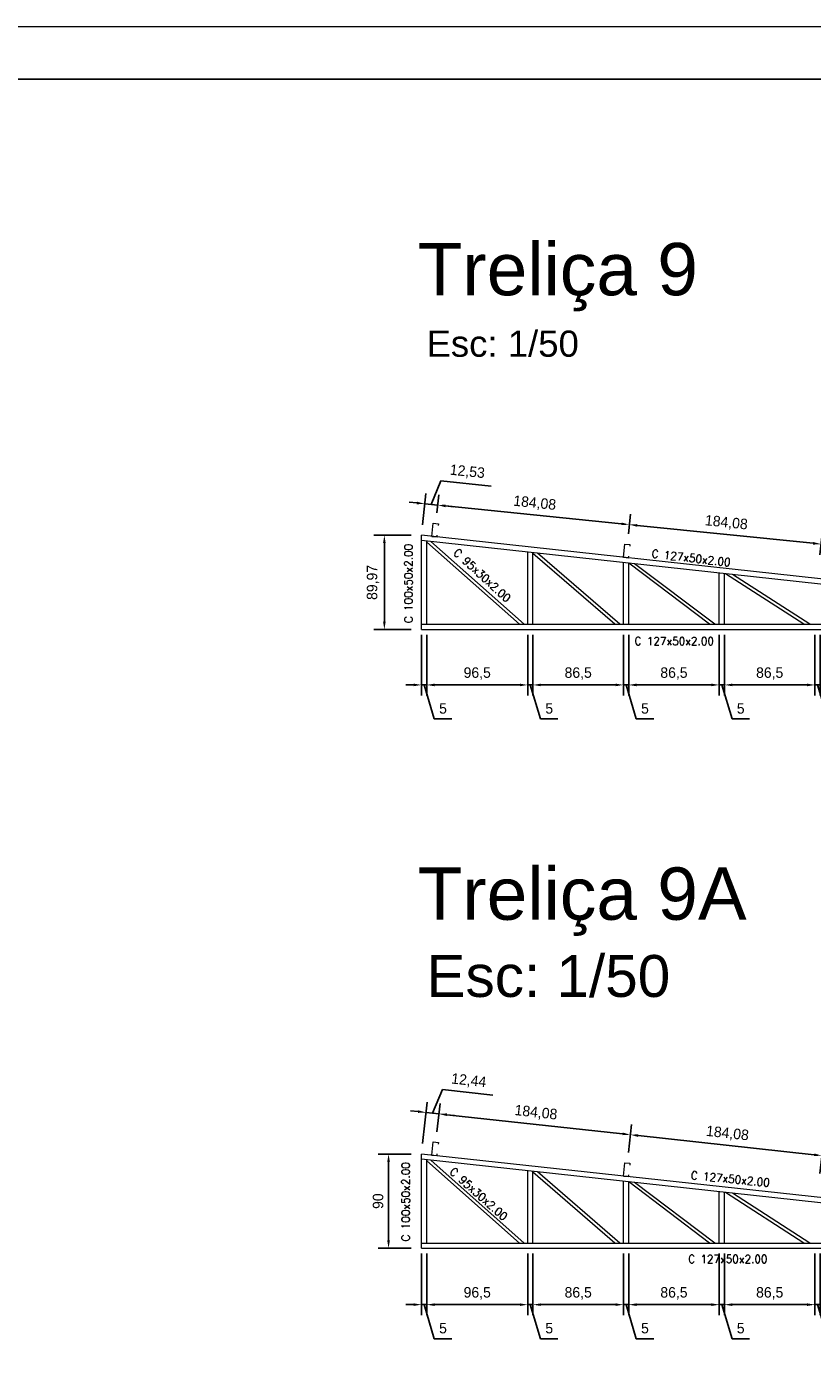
# Model space of a CAD drawing. Header units: millimetres. Extents: x -125 to 300, y 6 to 90.
# Tile 46 of 132: x 54 to 69, y 64 to 90. Entities that reach past the tile are written whole.
import ezdxf
from ezdxf.enums import TextEntityAlignment as Align

# ---------------------------------------------------------------- set-up
doc = ezdxf.new("R2010")
doc.units = ezdxf.units.MM
doc.layers.get('0').update_dxf_attribs({"lineweight": 0})
for name, color, linetype, lineweight in [('0 @ 1', 7, 'Continuous', 0), ('Aux', 7, 'Continuous', 5), ('Banzo superior e inferior', 2, 'Continuous', 9), ('COTAS', 7, 'Continuous', 9), ('Diagonal', 76, 'Continuous', 9), ('Metálica', 255, 'Continuous', 9), ('Montante', 212, 'Continuous', 9), ('TERÇAS', 10, 'Continuous', 0), ('Texto carimbo', 7, 'Continuous', 13)]:
    doc.layers.add(name, color=color, linetype=linetype, lineweight=lineweight)
doc.layers.add('MARGINT', color=7, linetype='Continuous')
doc.styles.add('ARIAL', font='arial.ttf')
doc.styles.add('CYPETXT', font='romans', dxfattribs={"height": 0.2})
doc.dimstyles.new('ISO-50', dxfattribs={"dimtxt": 0.2, "dimasz": 0.15, "dimexe": 0.2, "dimexo": 0.2, "dimgap": 0.1, "dimtad": 1, "dimlfac": 50, "dimtxsty": 'Standard', "dimcen": 0.15, "dimclrd": 256, "dimadec": 0, "dimazin": 0, "dimtfac": 1, "dimtmove": 0, "dimatfit": 3, "dimfxl": 0, "dimarcsym": 0})

# ---------------------------------------------------------------- blocks, each defined once
blk = doc.blocks.new('Terças 127x50')
at = {"layer": 'TERÇAS'}
for p, q in [((-212.865, 71.834), (-212.965, 71.834)), ((-212.965, 71.834), (-212.965, 71.8)), ((-212.865, 71.58), (-212.865, 71.834)), ((-212.965, 71.58), (-212.965, 71.614)), ((-212.865, 71.58), (-212.965, 71.58))]:
    blk.add_line(p, q, dxfattribs=at)
blk = doc.blocks.new('*D295')
at = {"layer": 'COTAS', "color": 0, "lineweight": -2, "transparency": 16777216}
for p, q in [((61.36, 78.338), (61.36, 77.179)), ((61.46, 78.338), (61.46, 77.179))]:
    blk.add_line(p, q, dxfattribs=at)
at = {"layer": 'COTAS', "lineweight": -2, "transparency": 16777216}
for p, q in [((61.21, 77.379), (61.06, 77.379)), ((61.36, 77.379), (61.46, 77.379)), ((61.36, 77.379), (61.46, 77.379)), ((61.41, 77.379), (61.605, 76.729)), ((61.61, 77.379), (61.76, 77.379)), ((61.605, 76.729), (61.938, 76.729))]:
    blk.add_line(p, q, dxfattribs=at)
at = {"layer": 'COTAS', "transparency": 16777216}
for points in [[(61.21, 77.404), (61.21, 77.354), (61.36, 77.379)], [(61.61, 77.404), (61.61, 77.354), (61.46, 77.379)]]:
    blk.add_solid(points, dxfattribs=at)
at = {"layer": 'Defpoints', "color": 0, "transparency": 16777216}
for p in [(61.36, 78.538), (61.46, 78.538), (61.46, 77.379)]:
    blk.add_point(p, dxfattribs=at)
at = {"layer": 'COTAS', "color": 0, "transparency": 16777216, "insert": (61.771, 76.929), "char_height": 0.2, "attachment_point": 5}
blk.add_mtext('5', dxfattribs=at)
blk = doc.blocks.new('*D296')
at = {"layer": 'COTAS', "color": 0, "lineweight": -2, "transparency": 16777216}
for p, q in [((61.46, 78.338), (61.46, 77.179)), ((63.39, 78.338), (63.39, 77.179))]:
    blk.add_line(p, q, dxfattribs=at)
at = {"layer": 'COTAS', "lineweight": -2, "transparency": 16777216}
blk.add_line((61.61, 77.379), (63.24, 77.379), dxfattribs=at)
at = {"layer": 'COTAS', "transparency": 16777216}
for points in [[(61.61, 77.404), (61.61, 77.354), (61.46, 77.379)], [(63.24, 77.404), (63.24, 77.354), (63.39, 77.379)]]:
    blk.add_solid(points, dxfattribs=at)
at = {"layer": 'Defpoints', "color": 0, "transparency": 16777216}
for p in [(61.46, 78.538), (63.39, 78.538), (63.39, 77.379)]:
    blk.add_point(p, dxfattribs=at)
at = {"layer": 'COTAS', "color": 0, "transparency": 16777216, "insert": (62.425, 77.596), "char_height": 0.2, "attachment_point": 5}
blk.add_mtext('96,5', dxfattribs=at)
blk = doc.blocks.new('*D297')
at = {"layer": 'COTAS', "color": 0, "lineweight": -2, "transparency": 16777216}
for p, q in [((63.39, 78.338), (63.39, 77.179)), ((63.49, 78.338), (63.49, 77.179))]:
    blk.add_line(p, q, dxfattribs=at)
at = {"layer": 'COTAS', "lineweight": -2, "transparency": 16777216}
for p, q in [((63.24, 77.379), (63.09, 77.379)), ((63.39, 77.379), (63.49, 77.379)), ((63.39, 77.379), (63.49, 77.379)), ((63.44, 77.379), (63.635, 76.729)), ((63.64, 77.379), (63.79, 77.379)), ((63.635, 76.729), (63.968, 76.729))]:
    blk.add_line(p, q, dxfattribs=at)
at = {"layer": 'COTAS', "transparency": 16777216}
for points in [[(63.24, 77.404), (63.24, 77.354), (63.39, 77.379)], [(63.64, 77.404), (63.64, 77.354), (63.49, 77.379)]]:
    blk.add_solid(points, dxfattribs=at)
at = {"layer": 'Defpoints', "color": 0, "transparency": 16777216}
for p in [(63.39, 78.538), (63.49, 78.538), (63.49, 77.379)]:
    blk.add_point(p, dxfattribs=at)
at = {"layer": 'COTAS', "color": 0, "transparency": 16777216, "insert": (63.801, 76.929), "char_height": 0.2, "attachment_point": 5}
blk.add_mtext('5', dxfattribs=at)
blk = doc.blocks.new('*D298')
at = {"layer": 'COTAS', "color": 0, "lineweight": -2, "transparency": 16777216}
for p, q in [((63.49, 78.338), (63.49, 77.179)), ((65.22, 78.338), (65.22, 77.179))]:
    blk.add_line(p, q, dxfattribs=at)
at = {"layer": 'COTAS', "lineweight": -2, "transparency": 16777216}
blk.add_line((63.64, 77.379), (65.07, 77.379), dxfattribs=at)
at = {"layer": 'COTAS', "transparency": 16777216}
for points in [[(63.64, 77.404), (63.64, 77.354), (63.49, 77.379)], [(65.07, 77.404), (65.07, 77.354), (65.22, 77.379)]]:
    blk.add_solid(points, dxfattribs=at)
at = {"layer": 'Defpoints', "color": 0, "transparency": 16777216}
for p in [(63.49, 78.538), (65.22, 78.538), (65.22, 77.379)]:
    blk.add_point(p, dxfattribs=at)
at = {"layer": 'COTAS', "color": 0, "transparency": 16777216, "insert": (64.355, 77.596), "char_height": 0.2, "attachment_point": 5}
blk.add_mtext('86,5', dxfattribs=at)
blk = doc.blocks.new('*D299')
at = {"layer": 'COTAS', "color": 0, "lineweight": -2, "transparency": 16777216}
for p, q in [((65.22, 78.338), (65.22, 77.179)), ((65.32, 78.338), (65.32, 77.179))]:
    blk.add_line(p, q, dxfattribs=at)
at = {"layer": 'COTAS', "lineweight": -2, "transparency": 16777216}
for p, q in [((65.07, 77.379), (64.92, 77.379)), ((65.22, 77.379), (65.32, 77.379)), ((65.22, 77.379), (65.32, 77.379)), ((65.27, 77.379), (65.465, 76.729)), ((65.47, 77.379), (65.62, 77.379)), ((65.465, 76.729), (65.798, 76.729))]:
    blk.add_line(p, q, dxfattribs=at)
at = {"layer": 'COTAS', "transparency": 16777216}
for points in [[(65.07, 77.404), (65.07, 77.354), (65.22, 77.379)], [(65.47, 77.404), (65.47, 77.354), (65.32, 77.379)]]:
    blk.add_solid(points, dxfattribs=at)
at = {"layer": 'Defpoints', "color": 0, "transparency": 16777216}
for p in [(65.22, 78.538), (65.32, 78.538), (65.32, 77.379)]:
    blk.add_point(p, dxfattribs=at)
at = {"layer": 'COTAS', "color": 0, "transparency": 16777216, "insert": (65.631, 76.929), "char_height": 0.2, "attachment_point": 5}
blk.add_mtext('5', dxfattribs=at)
blk = doc.blocks.new('*D300')
at = {"layer": 'COTAS', "color": 0, "lineweight": -2, "transparency": 16777216}
for p, q in [((65.32, 78.338), (65.32, 77.179)), ((67.05, 78.338), (67.05, 77.179))]:
    blk.add_line(p, q, dxfattribs=at)
at = {"layer": 'COTAS', "lineweight": -2, "transparency": 16777216}
blk.add_line((65.47, 77.379), (66.9, 77.379), dxfattribs=at)
at = {"layer": 'COTAS', "transparency": 16777216}
for points in [[(65.47, 77.404), (65.47, 77.354), (65.32, 77.379)], [(66.9, 77.404), (66.9, 77.354), (67.05, 77.379)]]:
    blk.add_solid(points, dxfattribs=at)
at = {"layer": 'Defpoints', "color": 0, "transparency": 16777216}
for p in [(65.32, 78.538), (67.05, 78.538), (67.05, 77.379)]:
    blk.add_point(p, dxfattribs=at)
at = {"layer": 'COTAS', "color": 0, "transparency": 16777216, "insert": (66.185, 77.596), "char_height": 0.2, "attachment_point": 5}
blk.add_mtext('86,5', dxfattribs=at)
blk = doc.blocks.new('*D301')
at = {"layer": 'COTAS', "color": 0, "lineweight": -2, "transparency": 16777216}
for p, q in [((67.05, 78.338), (67.05, 77.179)), ((67.15, 78.338), (67.15, 77.179))]:
    blk.add_line(p, q, dxfattribs=at)
at = {"layer": 'COTAS', "lineweight": -2, "transparency": 16777216}
for p, q in [((66.9, 77.379), (66.75, 77.379)), ((67.05, 77.379), (67.15, 77.379)), ((67.05, 77.379), (67.15, 77.379)), ((67.1, 77.379), (67.295, 76.729)), ((67.3, 77.379), (67.45, 77.379)), ((67.295, 76.729), (67.628, 76.729))]:
    blk.add_line(p, q, dxfattribs=at)
at = {"layer": 'COTAS', "transparency": 16777216}
for points in [[(66.9, 77.404), (66.9, 77.354), (67.05, 77.379)], [(67.3, 77.404), (67.3, 77.354), (67.15, 77.379)]]:
    blk.add_solid(points, dxfattribs=at)
at = {"layer": 'Defpoints', "color": 0, "transparency": 16777216}
for p in [(67.05, 78.538), (67.15, 78.538), (67.15, 77.379)]:
    blk.add_point(p, dxfattribs=at)
at = {"layer": 'COTAS', "color": 0, "transparency": 16777216, "insert": (67.461, 76.929), "char_height": 0.2, "attachment_point": 5}
blk.add_mtext('5', dxfattribs=at)
blk = doc.blocks.new('*D302')
at = {"layer": 'COTAS', "color": 0, "lineweight": -2, "transparency": 16777216}
for p, q in [((67.15, 78.338), (67.15, 77.179)), ((68.88, 78.338), (68.88, 77.179))]:
    blk.add_line(p, q, dxfattribs=at)
at = {"layer": 'COTAS', "lineweight": -2, "transparency": 16777216}
blk.add_line((67.3, 77.379), (68.73, 77.379), dxfattribs=at)
at = {"layer": 'COTAS', "transparency": 16777216}
for points in [[(67.3, 77.404), (67.3, 77.354), (67.15, 77.379)], [(68.73, 77.404), (68.73, 77.354), (68.88, 77.379)]]:
    blk.add_solid(points, dxfattribs=at)
at = {"layer": 'Defpoints', "color": 0, "transparency": 16777216}
for p in [(67.15, 78.538), (68.88, 78.538), (68.88, 77.379)]:
    blk.add_point(p, dxfattribs=at)
at = {"layer": 'COTAS', "color": 0, "transparency": 16777216, "insert": (68.015, 77.596), "char_height": 0.2, "attachment_point": 5}
blk.add_mtext('86,5', dxfattribs=at)
blk = doc.blocks.new('*D303')
at = {"layer": 'COTAS', "color": 0, "lineweight": -2, "transparency": 16777216}
for p, q in [((68.88, 78.338), (68.88, 77.179)), ((68.98, 78.338), (68.98, 77.179))]:
    blk.add_line(p, q, dxfattribs=at)
at = {"layer": 'COTAS', "lineweight": -2, "transparency": 16777216}
for p, q in [((68.73, 77.379), (68.58, 77.379)), ((68.88, 77.379), (68.98, 77.379)), ((68.88, 77.379), (68.98, 77.379)), ((68.93, 77.379), (69.125, 76.729)), ((69.13, 77.379), (69.28, 77.379)), ((69.125, 76.729), (69.458, 76.729))]:
    blk.add_line(p, q, dxfattribs=at)
at = {"layer": 'COTAS', "transparency": 16777216}
for points in [[(68.73, 77.404), (68.73, 77.354), (68.88, 77.379)], [(69.13, 77.404), (69.13, 77.354), (68.98, 77.379)]]:
    blk.add_solid(points, dxfattribs=at)
at = {"layer": 'Defpoints', "color": 0, "transparency": 16777216}
for p in [(68.88, 78.538), (68.98, 78.538), (68.98, 77.379)]:
    blk.add_point(p, dxfattribs=at)
at = {"layer": 'COTAS', "color": 0, "transparency": 16777216, "insert": (69.291, 76.929), "char_height": 0.2, "attachment_point": 5}
blk.add_mtext('5', dxfattribs=at)
blk = doc.blocks.new('*D313')
at = {"layer": 'COTAS', "color": 0, "lineweight": -2, "transparency": 16777216}
for p, q in [((65.315, 80.264), (65.353, 80.64)), ((68.975, 79.865), (69.016, 80.267))]:
    blk.add_line(p, q, dxfattribs=at)
at = {"layer": 'COTAS', "lineweight": -2, "transparency": 16777216}
blk.add_line((68.846, 80.084), (65.482, 80.426), dxfattribs=at)
at = {"layer": 'COTAS', "transparency": 16777216}
for points in [[(65.485, 80.451), (65.479, 80.401), (65.333, 80.441)], [(68.849, 80.109), (68.844, 80.059), (68.995, 80.069)]]:
    blk.add_solid(points, dxfattribs=at)
at = {"layer": 'Defpoints', "color": 0, "transparency": 16777216}
for p in [(65.333, 80.441), (65.295, 80.065), (68.955, 79.666)]:
    blk.add_point(p, dxfattribs=at)
at = {"layer": 'COTAS', "color": 0, "transparency": 16777216, "insert": (67.186, 80.47), "char_height": 0.2, "attachment_point": 5, "rotation": 354.1927}
blk.add_mtext('184,08', dxfattribs=at)
blk = doc.blocks.new('*D314')
at = {"layer": 'COTAS', "color": 0, "lineweight": -2, "transparency": 16777216}
for p, q in [((61.655, 80.663), (61.69, 81.013)), ((65.315, 80.264), (65.353, 80.64))]:
    blk.add_line(p, q, dxfattribs=at)
at = {"layer": 'COTAS', "lineweight": -2, "transparency": 16777216}
blk.add_line((65.184, 80.456), (61.819, 80.798), dxfattribs=at)
at = {"layer": 'COTAS', "transparency": 16777216}
for points in [[(61.822, 80.823), (61.817, 80.773), (61.67, 80.814)], [(65.186, 80.481), (65.181, 80.431), (65.333, 80.441)]]:
    blk.add_solid(points, dxfattribs=at)
at = {"layer": 'Defpoints', "color": 0, "transparency": 16777216}
for p in [(61.67, 80.814), (61.635, 80.464), (65.295, 80.065)]:
    blk.add_point(p, dxfattribs=at)
at = {"layer": 'COTAS', "color": 0, "transparency": 16777216, "insert": (63.523, 80.843), "char_height": 0.2, "attachment_point": 5, "rotation": 354.1927}
blk.add_mtext('184,08', dxfattribs=at)
blk = doc.blocks.new('*D315')
at = {"layer": 'COTAS', "lineweight": -2, "transparency": 16777216}
for p, q in [((61.545, 80.826), (61.732, 81.276)), ((61.732, 81.276), (62.694, 81.178)), ((61.272, 80.854), (61.122, 80.869)), ((61.67, 80.814), (61.421, 80.839)), ((61.67, 80.814), (61.421, 80.839)), ((61.819, 80.798), (61.969, 80.783))]:
    blk.add_line(p, q, dxfattribs=at)
at = {"layer": 'COTAS', "color": 0, "lineweight": -2, "transparency": 16777216}
for p, q in [((61.38, 80.437), (61.441, 81.038)), ((61.655, 80.663), (61.69, 81.013))]:
    blk.add_line(p, q, dxfattribs=at)
at = {"layer": 'COTAS', "transparency": 16777216}
for points in [[(61.274, 80.879), (61.269, 80.829), (61.421, 80.839)], [(61.822, 80.823), (61.817, 80.773), (61.67, 80.814)]]:
    blk.add_solid(points, dxfattribs=at)
at = {"layer": 'Defpoints', "color": 0, "transparency": 16777216}
for p in [(61.421, 80.839), (61.635, 80.464), (61.36, 80.238)]:
    blk.add_point(p, dxfattribs=at)
at = {"layer": 'COTAS', "color": 0, "transparency": 16777216, "insert": (62.235, 81.443), "char_height": 0.2, "attachment_point": 5, "rotation": 354.1927}
blk.add_mtext('12,53', dxfattribs=at)
blk = doc.blocks.new('*D316')
at = {"layer": 'COTAS', "color": 0, "lineweight": -2, "transparency": 16777216}
for p, q in [((61.16, 80.237), (60.45, 80.237)), ((61.16, 78.438), (60.45, 78.438))]:
    blk.add_line(p, q, dxfattribs=at)
at = {"layer": 'COTAS', "lineweight": -2, "transparency": 16777216}
blk.add_line((60.65, 78.588), (60.65, 80.087), dxfattribs=at)
at = {"layer": 'COTAS', "transparency": 16777216}
for points in [[(60.625, 80.087), (60.675, 80.087), (60.65, 80.237)], [(60.625, 78.588), (60.675, 78.588), (60.65, 78.438)]]:
    blk.add_solid(points, dxfattribs=at)
at = {"layer": 'Defpoints', "color": 0, "transparency": 16777216}
for p in [(60.65, 80.237), (61.36, 80.237), (61.36, 78.438)]:
    blk.add_point(p, dxfattribs=at)
at = {"layer": 'COTAS', "color": 0, "transparency": 16777216, "insert": (60.433, 79.337), "char_height": 0.2, "attachment_point": 5, "rotation": 90}
blk.add_mtext('89,97', dxfattribs=at)
blk = doc.blocks.new('*D318')
at = {"layer": 'COTAS', "color": 0, "lineweight": -2, "transparency": 16777216}
for p, q in [((61.36, 66.519), (61.36, 65.342)), ((61.46, 66.519), (61.46, 65.342))]:
    blk.add_line(p, q, dxfattribs=at)
at = {"layer": 'COTAS', "lineweight": -2, "transparency": 16777216}
for p, q in [((61.21, 65.542), (61.06, 65.542)), ((61.36, 65.542), (61.46, 65.542)), ((61.36, 65.542), (61.46, 65.542)), ((61.41, 65.542), (61.605, 64.892)), ((61.61, 65.542), (61.76, 65.542)), ((61.605, 64.892), (61.938, 64.892))]:
    blk.add_line(p, q, dxfattribs=at)
at = {"layer": 'COTAS', "transparency": 16777216}
for points in [[(61.21, 65.567), (61.21, 65.517), (61.36, 65.542)], [(61.61, 65.567), (61.61, 65.517), (61.46, 65.542)]]:
    blk.add_solid(points, dxfattribs=at)
at = {"layer": 'Defpoints', "color": 0, "transparency": 16777216}
for p in [(61.36, 66.719), (61.46, 66.719), (61.46, 65.542)]:
    blk.add_point(p, dxfattribs=at)
at = {"layer": 'COTAS', "color": 0, "transparency": 16777216, "insert": (61.771, 65.092), "char_height": 0.2, "attachment_point": 5}
blk.add_mtext('5', dxfattribs=at)
blk = doc.blocks.new('*D319')
at = {"layer": 'COTAS', "color": 0, "lineweight": -2, "transparency": 16777216}
for p, q in [((61.46, 66.519), (61.46, 65.342)), ((63.39, 66.519), (63.39, 65.342))]:
    blk.add_line(p, q, dxfattribs=at)
at = {"layer": 'COTAS', "lineweight": -2, "transparency": 16777216}
blk.add_line((61.61, 65.542), (63.24, 65.542), dxfattribs=at)
at = {"layer": 'COTAS', "transparency": 16777216}
for points in [[(61.61, 65.567), (61.61, 65.517), (61.46, 65.542)], [(63.24, 65.567), (63.24, 65.517), (63.39, 65.542)]]:
    blk.add_solid(points, dxfattribs=at)
at = {"layer": 'Defpoints', "color": 0, "transparency": 16777216}
for p in [(61.46, 66.719), (63.39, 66.719), (63.39, 65.542)]:
    blk.add_point(p, dxfattribs=at)
at = {"layer": 'COTAS', "color": 0, "transparency": 16777216, "insert": (62.425, 65.759), "char_height": 0.2, "attachment_point": 5}
blk.add_mtext('96,5', dxfattribs=at)
blk = doc.blocks.new('*D320')
at = {"layer": 'COTAS', "color": 0, "lineweight": -2, "transparency": 16777216}
for p, q in [((63.39, 66.519), (63.39, 65.342)), ((63.49, 66.519), (63.49, 65.342))]:
    blk.add_line(p, q, dxfattribs=at)
at = {"layer": 'COTAS', "lineweight": -2, "transparency": 16777216}
for p, q in [((63.24, 65.542), (63.09, 65.542)), ((63.39, 65.542), (63.49, 65.542)), ((63.39, 65.542), (63.49, 65.542)), ((63.44, 65.542), (63.635, 64.892)), ((63.64, 65.542), (63.79, 65.542)), ((63.635, 64.892), (63.968, 64.892))]:
    blk.add_line(p, q, dxfattribs=at)
at = {"layer": 'COTAS', "transparency": 16777216}
for points in [[(63.24, 65.567), (63.24, 65.517), (63.39, 65.542)], [(63.64, 65.567), (63.64, 65.517), (63.49, 65.542)]]:
    blk.add_solid(points, dxfattribs=at)
at = {"layer": 'Defpoints', "color": 0, "transparency": 16777216}
for p in [(63.39, 66.719), (63.49, 66.719), (63.49, 65.542)]:
    blk.add_point(p, dxfattribs=at)
at = {"layer": 'COTAS', "color": 0, "transparency": 16777216, "insert": (63.801, 65.092), "char_height": 0.2, "attachment_point": 5}
blk.add_mtext('5', dxfattribs=at)
blk = doc.blocks.new('*D321')
at = {"layer": 'COTAS', "color": 0, "lineweight": -2, "transparency": 16777216}
for p, q in [((63.49, 66.519), (63.49, 65.342)), ((65.22, 66.519), (65.22, 65.342))]:
    blk.add_line(p, q, dxfattribs=at)
at = {"layer": 'COTAS', "lineweight": -2, "transparency": 16777216}
blk.add_line((63.64, 65.542), (65.07, 65.542), dxfattribs=at)
at = {"layer": 'COTAS', "transparency": 16777216}
for points in [[(63.64, 65.567), (63.64, 65.517), (63.49, 65.542)], [(65.07, 65.567), (65.07, 65.517), (65.22, 65.542)]]:
    blk.add_solid(points, dxfattribs=at)
at = {"layer": 'Defpoints', "color": 0, "transparency": 16777216}
for p in [(63.49, 66.719), (65.22, 66.719), (65.22, 65.542)]:
    blk.add_point(p, dxfattribs=at)
at = {"layer": 'COTAS', "color": 0, "transparency": 16777216, "insert": (64.355, 65.759), "char_height": 0.2, "attachment_point": 5}
blk.add_mtext('86,5', dxfattribs=at)
blk = doc.blocks.new('*D322')
at = {"layer": 'COTAS', "color": 0, "lineweight": -2, "transparency": 16777216}
for p, q in [((65.22, 66.519), (65.22, 65.342)), ((65.32, 66.519), (65.32, 65.342))]:
    blk.add_line(p, q, dxfattribs=at)
at = {"layer": 'COTAS', "lineweight": -2, "transparency": 16777216}
for p, q in [((65.07, 65.542), (64.92, 65.542)), ((65.22, 65.542), (65.32, 65.542)), ((65.22, 65.542), (65.32, 65.542)), ((65.27, 65.542), (65.465, 64.892)), ((65.47, 65.542), (65.62, 65.542)), ((65.465, 64.892), (65.798, 64.892))]:
    blk.add_line(p, q, dxfattribs=at)
at = {"layer": 'COTAS', "transparency": 16777216}
for points in [[(65.07, 65.567), (65.07, 65.517), (65.22, 65.542)], [(65.47, 65.567), (65.47, 65.517), (65.32, 65.542)]]:
    blk.add_solid(points, dxfattribs=at)
at = {"layer": 'Defpoints', "color": 0, "transparency": 16777216}
for p in [(65.22, 66.719), (65.32, 66.719), (65.32, 65.542)]:
    blk.add_point(p, dxfattribs=at)
at = {"layer": 'COTAS', "color": 0, "transparency": 16777216, "insert": (65.631, 65.092), "char_height": 0.2, "attachment_point": 5}
blk.add_mtext('5', dxfattribs=at)
blk = doc.blocks.new('*D323')
at = {"layer": 'COTAS', "color": 0, "lineweight": -2, "transparency": 16777216}
for p, q in [((65.32, 66.519), (65.32, 65.342)), ((67.05, 66.519), (67.05, 65.342))]:
    blk.add_line(p, q, dxfattribs=at)
at = {"layer": 'COTAS', "lineweight": -2, "transparency": 16777216}
blk.add_line((65.47, 65.542), (66.9, 65.542), dxfattribs=at)
at = {"layer": 'COTAS', "transparency": 16777216}
for points in [[(65.47, 65.567), (65.47, 65.517), (65.32, 65.542)], [(66.9, 65.567), (66.9, 65.517), (67.05, 65.542)]]:
    blk.add_solid(points, dxfattribs=at)
at = {"layer": 'Defpoints', "color": 0, "transparency": 16777216}
for p in [(65.32, 66.719), (67.05, 66.719), (67.05, 65.542)]:
    blk.add_point(p, dxfattribs=at)
at = {"layer": 'COTAS', "color": 0, "transparency": 16777216, "insert": (66.185, 65.759), "char_height": 0.2, "attachment_point": 5}
blk.add_mtext('86,5', dxfattribs=at)
blk = doc.blocks.new('*D324')
at = {"layer": 'COTAS', "color": 0, "lineweight": -2, "transparency": 16777216}
for p, q in [((67.05, 66.519), (67.05, 65.342)), ((67.15, 66.519), (67.15, 65.342))]:
    blk.add_line(p, q, dxfattribs=at)
at = {"layer": 'COTAS', "lineweight": -2, "transparency": 16777216}
for p, q in [((66.9, 65.542), (66.75, 65.542)), ((67.05, 65.542), (67.15, 65.542)), ((67.05, 65.542), (67.15, 65.542)), ((67.1, 65.542), (67.295, 64.892)), ((67.3, 65.542), (67.45, 65.542)), ((67.295, 64.892), (67.628, 64.892))]:
    blk.add_line(p, q, dxfattribs=at)
at = {"layer": 'COTAS', "transparency": 16777216}
for points in [[(66.9, 65.567), (66.9, 65.517), (67.05, 65.542)], [(67.3, 65.567), (67.3, 65.517), (67.15, 65.542)]]:
    blk.add_solid(points, dxfattribs=at)
at = {"layer": 'Defpoints', "color": 0, "transparency": 16777216}
for p in [(67.05, 66.719), (67.15, 66.719), (67.15, 65.542)]:
    blk.add_point(p, dxfattribs=at)
at = {"layer": 'COTAS', "color": 0, "transparency": 16777216, "insert": (67.461, 65.092), "char_height": 0.2, "attachment_point": 5}
blk.add_mtext('5', dxfattribs=at)
blk = doc.blocks.new('*D325')
at = {"layer": 'COTAS', "color": 0, "lineweight": -2, "transparency": 16777216}
for p, q in [((67.15, 66.519), (67.15, 65.342)), ((68.88, 66.519), (68.88, 65.342))]:
    blk.add_line(p, q, dxfattribs=at)
at = {"layer": 'COTAS', "lineweight": -2, "transparency": 16777216}
blk.add_line((67.3, 65.542), (68.73, 65.542), dxfattribs=at)
at = {"layer": 'COTAS', "transparency": 16777216}
for points in [[(67.3, 65.567), (67.3, 65.517), (67.15, 65.542)], [(68.73, 65.567), (68.73, 65.517), (68.88, 65.542)]]:
    blk.add_solid(points, dxfattribs=at)
at = {"layer": 'Defpoints', "color": 0, "transparency": 16777216}
for p in [(67.15, 66.719), (68.88, 66.719), (68.88, 65.542)]:
    blk.add_point(p, dxfattribs=at)
at = {"layer": 'COTAS', "color": 0, "transparency": 16777216, "insert": (68.015, 65.759), "char_height": 0.2, "attachment_point": 5}
blk.add_mtext('86,5', dxfattribs=at)
blk = doc.blocks.new('*D326')
at = {"layer": 'COTAS', "color": 0, "lineweight": -2, "transparency": 16777216}
for p, q in [((68.88, 66.519), (68.88, 65.342)), ((68.98, 66.519), (68.98, 65.342))]:
    blk.add_line(p, q, dxfattribs=at)
at = {"layer": 'COTAS', "lineweight": -2, "transparency": 16777216}
for p, q in [((68.73, 65.542), (68.58, 65.542)), ((68.88, 65.542), (68.98, 65.542)), ((68.88, 65.542), (68.98, 65.542)), ((68.93, 65.542), (69.125, 64.892)), ((69.13, 65.542), (69.28, 65.542)), ((69.125, 64.892), (69.458, 64.892))]:
    blk.add_line(p, q, dxfattribs=at)
at = {"layer": 'COTAS', "transparency": 16777216}
for points in [[(68.73, 65.567), (68.73, 65.517), (68.88, 65.542)], [(69.13, 65.567), (69.13, 65.517), (68.98, 65.542)]]:
    blk.add_solid(points, dxfattribs=at)
at = {"layer": 'Defpoints', "color": 0, "transparency": 16777216}
for p in [(68.88, 66.719), (68.98, 66.719), (68.98, 65.542)]:
    blk.add_point(p, dxfattribs=at)
at = {"layer": 'COTAS', "color": 0, "transparency": 16777216, "insert": (69.291, 65.092), "char_height": 0.2, "attachment_point": 5}
blk.add_mtext('5', dxfattribs=at)
blk = doc.blocks.new('*D334')
at = {"layer": 'COTAS', "color": 0, "lineweight": -2, "transparency": 16777216}
for p, q in [((65.316, 68.446), (65.375, 68.986)), ((68.976, 68.047), (69.035, 68.588))]:
    blk.add_line(p, q, dxfattribs=at)
at = {"layer": 'COTAS', "lineweight": -2, "transparency": 16777216}
blk.add_line((68.864, 68.405), (65.503, 68.771), dxfattribs=at)
at = {"layer": 'COTAS', "transparency": 16777216}
for points in [[(65.505, 68.796), (65.5, 68.746), (65.353, 68.788)], [(68.867, 68.43), (68.862, 68.38), (69.013, 68.389)]]:
    blk.add_solid(points, dxfattribs=at)
at = {"layer": 'Defpoints', "color": 0, "transparency": 16777216}
for p in [(65.353, 68.788), (65.295, 68.247), (68.955, 67.848)]:
    blk.add_point(p, dxfattribs=at)
at = {"layer": 'COTAS', "color": 0, "transparency": 16777216, "insert": (67.207, 68.804), "char_height": 0.2, "attachment_point": 5, "rotation": 353.7822}
blk.add_mtext('184,08', dxfattribs=at)
blk = doc.blocks.new('*D335')
at = {"layer": 'COTAS', "color": 0, "lineweight": -2, "transparency": 16777216}
for p, q in [((61.656, 68.844), (61.715, 69.385)), ((65.316, 68.446), (65.375, 68.986))]:
    blk.add_line(p, q, dxfattribs=at)
at = {"layer": 'COTAS', "lineweight": -2, "transparency": 16777216}
blk.add_line((65.204, 68.804), (61.843, 69.17), dxfattribs=at)
at = {"layer": 'COTAS', "transparency": 16777216}
for points in [[(61.845, 69.195), (61.84, 69.145), (61.693, 69.186)], [(65.207, 68.829), (65.202, 68.779), (65.353, 68.788)]]:
    blk.add_solid(points, dxfattribs=at)
at = {"layer": 'Defpoints', "color": 0, "transparency": 16777216}
for p in [(61.693, 69.186), (61.635, 68.646), (65.295, 68.247)]:
    blk.add_point(p, dxfattribs=at)
at = {"layer": 'COTAS', "color": 0, "transparency": 16777216, "insert": (63.547, 69.202), "char_height": 0.2, "attachment_point": 5, "rotation": 353.7822}
blk.add_mtext('184,08', dxfattribs=at)
blk = doc.blocks.new('*D336')
at = {"layer": 'COTAS', "lineweight": -2, "transparency": 16777216}
for p, q in [((61.57, 69.2), (61.76, 69.649)), ((61.76, 69.649), (62.721, 69.544)), ((61.297, 69.229), (61.148, 69.246)), ((61.693, 69.186), (61.446, 69.213)), ((61.693, 69.186), (61.446, 69.213)), ((61.843, 69.17), (61.992, 69.154))]:
    blk.add_line(p, q, dxfattribs=at)
at = {"layer": 'COTAS', "color": 0, "lineweight": -2, "transparency": 16777216}
for p, q in [((61.381, 68.618), (61.468, 69.412)), ((61.656, 68.844), (61.715, 69.385))]:
    blk.add_line(p, q, dxfattribs=at)
at = {"layer": 'COTAS', "transparency": 16777216}
for points in [[(61.3, 69.254), (61.294, 69.205), (61.446, 69.213)], [(61.845, 69.195), (61.84, 69.145), (61.693, 69.186)]]:
    blk.add_solid(points, dxfattribs=at)
at = {"layer": 'Defpoints', "color": 0, "transparency": 16777216}
for p in [(61.446, 69.213), (61.635, 68.646), (61.36, 68.419)]:
    blk.add_point(p, dxfattribs=at)
at = {"layer": 'COTAS', "color": 0, "transparency": 16777216, "insert": (62.263, 69.812), "char_height": 0.2, "attachment_point": 5, "rotation": 353.7822}
blk.add_mtext('12,44', dxfattribs=at)
blk = doc.blocks.new('*D339')
at = {"layer": 'COTAS', "color": 0, "lineweight": -2, "transparency": 16777216}
for p, q in [((61.16, 68.419), (60.53, 68.419)), ((61.16, 66.619), (60.53, 66.619))]:
    blk.add_line(p, q, dxfattribs=at)
at = {"layer": 'COTAS', "lineweight": -2, "transparency": 16777216}
blk.add_line((60.73, 66.769), (60.73, 68.269), dxfattribs=at)
at = {"layer": 'COTAS', "transparency": 16777216}
for points in [[(60.705, 68.269), (60.755, 68.269), (60.73, 68.419)], [(60.705, 66.769), (60.755, 66.769), (60.73, 66.619)]]:
    blk.add_solid(points, dxfattribs=at)
at = {"layer": 'Defpoints', "color": 0, "transparency": 16777216}
for p in [(60.73, 68.419), (61.36, 68.419), (61.36, 66.619)]:
    blk.add_point(p, dxfattribs=at)
at = {"layer": 'COTAS', "color": 0, "transparency": 16777216, "insert": (60.53, 67.519), "char_height": 0.2, "attachment_point": 5, "rotation": 90}
blk.add_mtext('90', dxfattribs=at)

msp = doc.modelspace()

# ---------------------------------------------------------------- linework, layer by layer
at = {"layer": 'Aux'}
msp.add_lwpolyline([(27.14143, 5.85156), (146.04142, 5.85156), (146.04142, 89.95156), (27.14143, 89.95156)], close=True, dxfattribs=at)
at = {"layer": 'Banzo superior e inferior'}
for p, q in [((74.2097, 78.83763), (61.3597, 80.23763)), ((61.3597, 80.13704), (61.3597, 80.23704)), ((74.2097, 78.73704), (61.3597, 80.13704)), ((61.3597, 78.53763), (74.2097, 78.53763)), ((61.3597, 78.43763), (61.3597, 78.53763)), ((61.3597, 78.53763), (61.3597, 78.53763)), ((61.3597, 78.43763), (74.2097, 78.43763)), ((73.9097, 67.05218), (61.3597, 68.41949)), ((61.3597, 68.3189), (61.3597, 68.41949)), ((73.9097, 66.95159), (61.3597, 68.3189)), ((61.3597, 66.71949), (73.9097, 66.71949)), ((61.3597, 66.61949), (61.3597, 66.71949)), ((61.3597, 66.61949), (73.9097, 66.61949))]:
    msp.add_line(p, q, dxfattribs=at)
at = {"layer": 'Diagonal'}
for p, q in [((63.23171, 78.53763), (61.4597, 80.10887)), ((63.32214, 78.53763), (61.54059, 80.11733)), ((65.05787, 78.53763), (63.4897, 79.89057)), ((65.14972, 78.53763), (63.57571, 79.89561)), ((66.8672, 78.53763), (65.3197, 79.70414)), ((66.96688, 78.53763), (65.43395, 79.69315)), ((68.66927, 78.53763), (67.1708, 79.50393)), ((68.77999, 78.53763), (67.30402, 79.48941)), ((63.23171, 66.71949), (61.4597, 68.29073)), ((63.32214, 66.71949), (61.54059, 68.29919)), ((65.05787, 66.71949), (63.4897, 68.07243)), ((65.14972, 66.71949), (63.57571, 68.07747)), ((66.8672, 66.71949), (65.3197, 67.886)), ((66.96688, 66.71949), (65.43395, 67.87501)), ((68.66927, 66.71949), (67.1708, 67.68579)), ((68.77999, 66.71949), (67.30402, 67.67127))]:
    msp.add_line(p, q, dxfattribs=at)
at = {"layer": 'MARGINT'}
msp.add_lwpolyline([(30.14142, 6.85151), (145.04023, 6.85156), (145.04023, 88.95156), (30.14142, 88.95151)], close=True, dxfattribs=at)
at = {"layer": 'Montante'}
for p, q in [((61.3597, 78.53763), (61.3597, 80.13704)), ((61.4597, 78.53763), (61.4597, 80.12615)), ((63.3897, 78.53763), (63.3897, 79.91587)), ((63.4897, 78.53763), (63.4897, 79.90498)), ((65.2197, 78.53763), (65.2197, 79.7165)), ((65.3197, 78.53763), (65.3197, 79.7056)), ((67.0497, 78.53763), (67.0497, 79.51712)), ((67.1497, 78.53763), (67.1497, 79.50622)), ((61.3597, 66.71949), (61.3597, 68.3189)), ((61.4597, 66.71949), (61.4597, 68.30801)), ((63.3897, 66.71949), (63.3897, 68.09773)), ((63.4897, 66.71949), (63.4897, 68.08684)), ((65.2197, 66.71949), (65.2197, 67.89836)), ((65.3197, 66.71949), (65.3197, 67.88746)), ((67.0497, 66.71949), (67.0497, 67.69898)), ((67.1497, 66.71949), (67.1497, 67.68809))]:
    msp.add_line(p, q, dxfattribs=at)

# ---------------------------------------------------------------- block references
at = {"layer": 'Metálica', "xscale": -1, "rotation": 354.3351339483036}
for p in [(-157.33152, 29.9975), (-153.67152, 29.59875), (-157.33152, 18.17936), (-153.67152, 17.78061)]:
    msp.add_blockref('Terças 127x50', p, dxfattribs=at)

# ---------------------------------------------------------------- texts
at = {"style": 'CYPETXT'}
for s, rotation, width, p, p2 in [('C 100x50x2.00', 90, 0.85471, (61.18763, 78.55808), (61.18763, 80.07458)), ('C 95x30x2.00', 317.442425, 0.853982, (61.95587, 79.88614), (62.98011, 78.9457)), ('C 127x50x2.00', 353.373288, 0.85471, (65.75156, 79.81496), (67.25793, 79.63995)), ('C 100x50x2.00', 90, 0.85471, (61.13405, 66.74841), (61.13405, 68.26491)), ('C 95x30x2.00', 318.335407, 0.853982, (61.88205, 68.0609), (62.92082, 67.13654)), ('C 127x50x2.00', 354.439778, 0.85471, (66.50006, 67.94149), (68.00943, 67.79456))]:
    msp.add_text(s, height=0.1533333, rotation=rotation, dxfattribs=dict(at, width=width)).set_placement(p, p2, align=Align.FIT)
at = {"style": 'CYPETXT', "width": 0.85471}
for p, p2 in [((65.43293, 78.14073), (66.94943, 78.14073)), ((66.45737, 66.33721), (67.97387, 66.33721))]:
    msp.add_text('C 127x50x2.00', height=0.1533333, dxfattribs=at).set_placement(p, p2, align=Align.FIT)
at = {"layer": '0 @ 1', "insert": (61.4558, 84.14753), "char_height": 0.5, "width": 11.0734147, "attachment_point": 1}
msp.add_mtext('{\\f@Arial Unicode MS|b0|i0|c0|p34;Esc: 1/50}', dxfattribs=at)
at = {"layer": 'Texto carimbo', "width": 22.1468295, "attachment_point": 1, "style": 'ARIAL'}
for s, insert, char_height in [('{\\f@Arial Unicode MS|b0|i0|c0|p34;Treliça 9}', (61.28766, 85.82103), 1), ('{\\f@Arial Unicode MS|b0|i0|c0|p34;Treliça 9A}', (61.28766, 73.89317), 1), ('{\\f@Arial Unicode MS|b0|i0|c0|p34;Esc: 1/50}', (61.4558, 72.21967), 0.8)]:
    msp.add_mtext(s, dxfattribs=dict(at, insert=insert, char_height=char_height))

# ---------------------------------------------------------------- dimensions: what is measured, and where the dimension line sits
at = {"layer": 'COTAS'}
for base, p1, p2, angle, picture, middle in [((61.42085, 80.83888), (61.63453, 80.46367), (61.3597, 80.23763), 354.192748, '*D315', (61.85339, 81.48175)), ((61.67011, 80.81353), (65.29453, 80.06491), (61.63453, 80.46367), 354.192748, '*D314', (63.52337, 80.84283)), ((65.33278, 80.44102), (68.95453, 79.66616), (65.29453, 80.06491), 354.192748, '*D313', (67.18604, 80.47032)), ((61.44618, 69.21325), (61.63453, 68.64553), (61.3597, 68.41949), 353.782183, '*D336', (61.88242, 69.8531)), ((61.69345, 69.18631), (65.29453, 68.24677), (61.63453, 68.64553), 353.782183, '*D335', (63.54692, 69.20233)), ((65.35345, 68.78756), (68.95453, 67.84802), (65.29453, 68.24677), 353.782183, '*D334', (67.20692, 68.80357))]:
    dim = msp.add_linear_dim(base=base, p1=p1, p2=p2, angle=angle, dimstyle='ISO-50', override={"dimtmove": 1}, dxfattribs=at)
    dim.commit()
    dim.dimension.update_dxf_attribs({"geometry": picture, "text_midpoint": middle})
for base, p1, p2, picture, middle in [((60.6497, 80.23704), (61.3597, 78.43763), (61.3597, 80.23704), '*D316', (60.43303, 79.33734)), ((60.73033, 68.41949), (61.3597, 66.61949), (61.3597, 68.41949), '*D339', (60.53033, 67.51949))]:
    dim = msp.add_linear_dim(base=base, p1=p1, p2=p2, angle=90, dimstyle='ISO-50', dxfattribs=at)
    dim.commit()
    dim.dimension.update_dxf_attribs({"geometry": picture, "text_midpoint": middle})
for base, p1, p2, picture, middle in [((61.4597, 77.37899), (61.3597, 78.53763), (61.4597, 78.53763), '*D295', (61.7047, 76.92899)), ((63.3897, 77.37899), (61.4597, 78.53763), (63.3897, 78.53763), '*D296', (62.4247, 77.59566)), ((63.4897, 77.37899), (63.3897, 78.53763), (63.4897, 78.53763), '*D297', (63.7347, 76.92899)), ((65.2197, 77.37899), (63.4897, 78.53763), (65.2197, 78.53763), '*D298', (64.3547, 77.59566)), ((65.3197, 77.37899), (65.2197, 78.53763), (65.3197, 78.53763), '*D299', (65.5647, 76.92899)), ((67.0497, 77.37899), (65.3197, 78.53763), (67.0497, 78.53763), '*D300', (66.1847, 77.59566)), ((67.1497, 77.37899), (67.0497, 78.53763), (67.1497, 78.53763), '*D301', (67.3947, 76.92899)), ((68.8797, 77.37899), (67.1497, 78.53763), (68.8797, 78.53763), '*D302', (68.0147, 77.59566)), ((68.9797, 77.37899), (68.8797, 78.53763), (68.9797, 78.53763), '*D303', (69.2247, 76.92899)), ((61.4597, 65.54213), (61.3597, 66.71949), (61.4597, 66.71949), '*D318', (61.7047, 65.09213)), ((63.3897, 65.54213), (61.4597, 66.71949), (63.3897, 66.71949), '*D319', (62.4247, 65.7588)), ((63.4897, 65.54213), (63.3897, 66.71949), (63.4897, 66.71949), '*D320', (63.7347, 65.09213)), ((65.2197, 65.54213), (63.4897, 66.71949), (65.2197, 66.71949), '*D321', (64.3547, 65.7588)), ((65.3197, 65.54213), (65.2197, 66.71949), (65.3197, 66.71949), '*D322', (65.5647, 65.09213)), ((67.0497, 65.54213), (65.3197, 66.71949), (67.0497, 66.71949), '*D323', (66.1847, 65.7588)), ((67.1497, 65.54213), (67.0497, 66.71949), (67.1497, 66.71949), '*D324', (67.3947, 65.09213)), ((68.8797, 65.54213), (67.1497, 66.71949), (68.8797, 66.71949), '*D325', (68.0147, 65.7588)), ((68.9797, 65.54213), (68.8797, 66.71949), (68.9797, 66.71949), '*D326', (69.2247, 65.09213))]:
    dim = msp.add_linear_dim(base=base, p1=p1, p2=p2, dimstyle='ISO-50', override={"dimtmove": 1}, dxfattribs=at)
    dim.commit()
    dim.dimension.update_dxf_attribs({"geometry": picture, "text_midpoint": middle})

doc.saveas('drawing.dxf')
